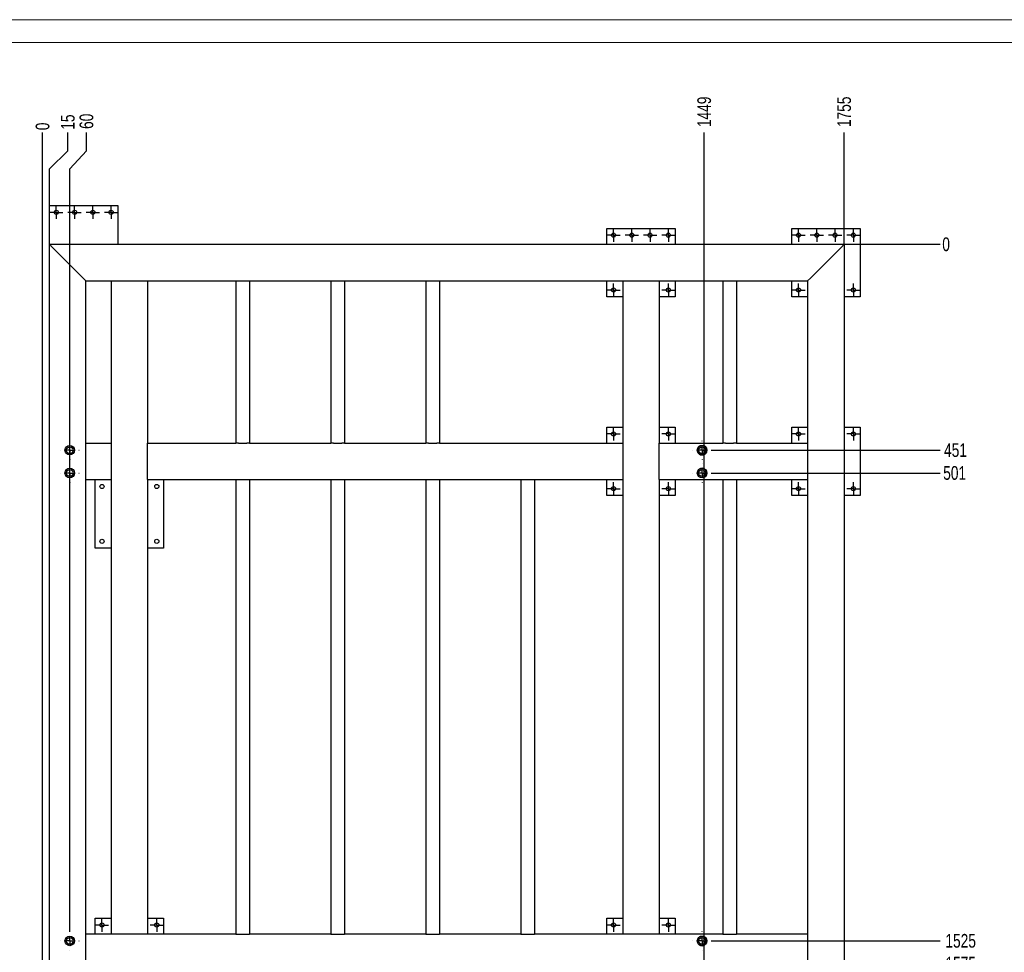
# Model space of a CAD drawing. Header units: millimetres. Extents: x 0 to 841, y 0 to 594.
# Tile 16 of 17: x 455 to 670, y 390 to 594. Entities that reach past the tile are written whole.
import ezdxf

# ---------------------------------------------------------------- set-up
doc = ezdxf.new("R2010")
doc.units = ezdxf.units.MM
doc.header["$PDSIZE"] = -1
doc.linetypes.add('CENTERX2', pattern=[20.32, 12.7, -2.54, 2.54, -2.54])
doc.layers.add('COTES', color=1, linetype='Continuous')
doc.layers.add('TRAIT-MIXTES', color=3, linetype='CENTERX2')
doc.layers.add('TRAIT-FORT', color=4, linetype='Continuous', lineweight=25)
doc.styles.add('SLDTEXTSTYLE0', font='TXT', dxfattribs={"width": 0.75})
doc.dimstyles.new('SLDDIMSTYLE6', dxfattribs={"dimtxt": 3, "dimasz": 0.333333, "dimexe": 0, "dimexo": 0.0625, "dimgap": 0.75, "dimtad": 0, "dimtih": 1, "dimtoh": 1, "dimdec": 0, "dimlfac": 10, "dimrnd": 1e-09, "dimdsep": 46, "dimtxsty": 'SLDTEXTSTYLE0', "dimblk1": 'ORIGIN', "dimblk2": 'ORIGIN', "dimsah": 1, "dimcen": 0.09, "dimadec": 0, "dimazin": 2, "dimtfac": 1, "dimtdec": 0, "dimtofl": 0, "dimtmove": 0, "dimatfit": 3, "dimldrblk": 'ORIGIN', "dimfxl": 1, "dimfrac": 2, "dimtolj": 1, "dimtzin": 12, "dimarcsym": 0})
doc.dimstyles.new('SLDDIMSTYLE7', dxfattribs={"dimtxt": 3, "dimasz": 2, "dimexe": 0, "dimexo": 0.0625, "dimgap": 0.75, "dimtad": 0, "dimtih": 1, "dimtoh": 1, "dimdec": 0, "dimlfac": 10, "dimrnd": 1e-09, "dimzin": 12, "dimdsep": 46, "dimtxsty": 'SLDTEXTSTYLE0', "dimsah": 1, "dimcen": 0.09, "dimadec": 0, "dimazin": 3, "dimtfac": 1, "dimtdec": 0, "dimtofl": 0, "dimtmove": 0, "dimatfit": 3, "dimfxl": 1, "dimfrac": 2, "dimtolj": 1, "dimtzin": 12, "dimarcsym": 0})

# ---------------------------------------------------------------- blocks, each defined once
blk = doc.blocks.new('_D_47')
at = {"layer": 'COTES', "color": 0, "lineweight": -2, "transparency": 16777216}
blk.add_line((635.09, 544.83), (656.03, 544.83), dxfattribs=at)
at = {"layer": 'Defpoints', "color": 0, "transparency": 16777216}
for p in [(635.03, 544.83), (635.03, 544.83), (656.03, 544.83)]:
    blk.add_point(p, dxfattribs=at)
at = {"layer": 'COTES', "color": 0, "transparency": 16777216, "insert": (657.34, 544.83), "char_height": 3, "attachment_point": 5, "style": 'SLDTEXTSTYLE0'}
blk.add_mtext('\\A1;0', dxfattribs=at)
blk = doc.blocks.new('_Origin')
at = {"color": 0, "linetype": 'ByBlock', "lineweight": -2}
blk.add_line((0, 0), (-1, 0), dxfattribs=at)
blk.add_circle((0, 0), 0.5, dxfattribs=at)
blk = doc.blocks.new('_D_48')
at = {"layer": 'COTES', "color": 0, "lineweight": -2, "transparency": 16777216}
blk.add_line((606.03, 499.77), (656.03, 499.77), dxfattribs=at)
at = {"layer": 'Defpoints', "color": 0, "transparency": 16777216}
for p in [(635.03, 544.83), (605.97, 499.77), (656.03, 499.77)]:
    blk.add_point(p, dxfattribs=at)
at = {"layer": 'COTES', "color": 0, "transparency": 16777216, "insert": (659.4, 499.77), "char_height": 3, "attachment_point": 5, "style": 'SLDTEXTSTYLE0'}
blk.add_mtext('\\A1;451', dxfattribs=at)
blk = doc.blocks.new('_D_49')
at = {"layer": 'COTES', "color": 0, "lineweight": -2, "transparency": 16777216}
blk.add_line((606.03, 494.77), (656.03, 494.77), dxfattribs=at)
at = {"layer": 'Defpoints', "color": 0, "transparency": 16777216}
for p in [(635.03, 544.83), (605.97, 494.77), (656.03, 494.77)]:
    blk.add_point(p, dxfattribs=at)
at = {"layer": 'COTES', "color": 0, "transparency": 16777216, "insert": (659.21, 494.77), "char_height": 3, "attachment_point": 5, "style": 'SLDTEXTSTYLE0'}
blk.add_mtext('\\A1;501', dxfattribs=at)
blk = doc.blocks.new('_D_50')
at = {"layer": 'COTES', "color": 0, "lineweight": -2, "transparency": 16777216}
blk.add_line((606.03, 392.36), (656.03, 392.36), dxfattribs=at)
at = {"layer": 'Defpoints', "color": 0, "transparency": 16777216}
for p in [(635.03, 544.83), (605.97, 392.36), (656.03, 392.36)]:
    blk.add_point(p, dxfattribs=at)
at = {"layer": 'COTES', "color": 0, "transparency": 16777216, "insert": (660.53, 392.36), "char_height": 3, "attachment_point": 5, "style": 'SLDTEXTSTYLE0'}
blk.add_mtext('\\A1;1525', dxfattribs=at)
blk = doc.blocks.new('_D_51')
at = {"layer": 'COTES', "color": 0, "lineweight": -2, "transparency": 16777216}
blk.add_line((606.03, 387.36), (656.03, 387.36), dxfattribs=at)
at = {"layer": 'Defpoints', "color": 0, "transparency": 16777216}
for p in [(635.03, 544.83), (605.97, 387.36), (656.03, 387.36)]:
    blk.add_point(p, dxfattribs=at)
at = {"layer": 'COTES', "color": 0, "transparency": 16777216, "insert": (660.53, 387.36), "char_height": 3, "attachment_point": 5, "style": 'SLDTEXTSTYLE0'}
blk.add_mtext('\\A1;1575', dxfattribs=at)
blk = doc.blocks.new('_D_52')
at = {"layer": 'COTES', "color": 0, "lineweight": -2, "transparency": 16777216}
blk.add_line((607.59, 364.66), (656.03, 364.66), dxfattribs=at)
at = {"layer": 'Defpoints', "color": 0, "transparency": 16777216}
for p in [(635.03, 544.83), (607.52, 364.66), (656.03, 364.66)]:
    blk.add_point(p, dxfattribs=at)
at = {"layer": 'COTES', "color": 0, "transparency": 16777216, "insert": (660.34, 364.66), "char_height": 3, "attachment_point": 5, "style": 'SLDTEXTSTYLE0'}
blk.add_mtext('\\A1;1802', dxfattribs=at)
blk = doc.blocks.new('_D_53')
at = {"layer": 'COTES', "color": 0, "lineweight": -2, "transparency": 16777216}
blk.add_line((467.69, 352.6), (656.03, 352.6), dxfattribs=at)
at = {"layer": 'Defpoints', "color": 0, "transparency": 16777216}
for p in [(635.03, 544.83), (467.63, 352.6), (656.03, 352.6)]:
    blk.add_point(p, dxfattribs=at)
at = {"layer": 'COTES', "color": 0, "transparency": 16777216, "insert": (660.53, 352.6), "char_height": 3, "attachment_point": 5, "style": 'SLDTEXTSTYLE0'}
blk.add_mtext('\\A1;1922', dxfattribs=at)
blk = doc.blocks.new('_D_54')
at = {"layer": 'COTES', "color": 0, "lineweight": -2, "transparency": 16777216}
for p, q in [((648.03, 318.26), (652.03, 319.89)), ((652.03, 319.89), (656.03, 319.89)), ((606.54, 318.26), (648.03, 318.26))]:
    blk.add_line(p, q, dxfattribs=at)
at = {"layer": 'Defpoints', "color": 0, "transparency": 16777216}
for p in [(635.03, 544.83), (656.03, 319.89), (606.48, 318.26)]:
    blk.add_point(p, dxfattribs=at)
at = {"layer": 'COTES', "color": 0, "transparency": 16777216, "insert": (660.9, 319.89), "char_height": 3, "attachment_point": 5, "style": 'SLDTEXTSTYLE0'}
blk.add_mtext('\\A1;2266', dxfattribs=at)
blk = doc.blocks.new('_D_55')
at = {"layer": 'COTES', "color": 0, "lineweight": -2, "transparency": 16777216}
for p, q in [((467.69, 316.71), (648.03, 316.71)), ((648.03, 316.71), (652.03, 315.08)), ((652.03, 315.08), (656.03, 315.08))]:
    blk.add_line(p, q, dxfattribs=at)
at = {"layer": 'Defpoints', "color": 0, "transparency": 16777216}
for p in [(635.03, 544.83), (467.63, 316.71), (656.03, 315.08)]:
    blk.add_point(p, dxfattribs=at)
at = {"layer": 'COTES', "color": 0, "transparency": 16777216, "insert": (660.53, 315.08), "char_height": 3, "attachment_point": 5, "style": 'SLDTEXTSTYLE0'}
blk.add_mtext('\\A1;2281', dxfattribs=at)
blk = doc.blocks.new('_D_56')
at = {"layer": 'COTES', "color": 0, "lineweight": -2, "transparency": 16777216}
blk.add_line((636.59, 281.83), (656.03, 281.83), dxfattribs=at)
at = {"layer": 'Defpoints', "color": 0, "transparency": 16777216}
for p in [(635.03, 544.83), (636.53, 281.83), (656.03, 281.83)]:
    blk.add_point(p, dxfattribs=at)
at = {"layer": 'COTES', "color": 0, "transparency": 16777216, "insert": (660.71, 281.83), "char_height": 3, "attachment_point": 5, "style": 'SLDTEXTSTYLE0'}
blk.add_mtext('\\A1;2630', dxfattribs=at)
blk = doc.blocks.new('_D_62')
at = {"layer": 'COTES', "color": 0, "lineweight": -2, "transparency": 16777216}
blk.add_line((459.53, 374.89), (459.53, 569.33), dxfattribs=at)
at = {"layer": 'Defpoints', "color": 0, "transparency": 16777216}
for p in [(459.53, 569.33), (459.53, 374.83), (459.53, 374.83)]:
    blk.add_point(p, dxfattribs=at)
at = {"layer": 'COTES', "color": 0, "transparency": 16777216, "insert": (459.53, 570.64), "char_height": 3, "attachment_point": 5, "rotation": 90, "style": 'SLDTEXTSTYLE0'}
blk.add_mtext('\\A1;0', dxfattribs=at)
blk = doc.blocks.new('_D_63')
at = {"layer": 'COTES', "color": 0, "lineweight": -2, "transparency": 16777216}
for p, q in [((465.06, 565.33), (465.06, 569.33)), ((461.03, 561.33), (465.06, 565.33)), ((461.03, 544.89), (461.03, 561.33))]:
    blk.add_line(p, q, dxfattribs=at)
at = {"layer": 'Defpoints', "color": 0, "transparency": 16777216}
for p in [(465.06, 569.33), (461.03, 544.83), (459.53, 374.83)]:
    blk.add_point(p, dxfattribs=at)
at = {"layer": 'COTES', "color": 0, "transparency": 16777216, "insert": (465.06, 571.58), "char_height": 3, "attachment_point": 5, "rotation": 90, "style": 'SLDTEXTSTYLE0'}
blk.add_mtext('\\A1;15', dxfattribs=at)
blk = doc.blocks.new('_D_64')
at = {"layer": 'COTES', "color": 0, "lineweight": -2, "transparency": 16777216}
for p, q in [((469.15, 565.33), (469.15, 569.33)), ((465.48, 561.33), (469.15, 565.33)), ((465.48, 394.48), (465.48, 561.33))]:
    blk.add_line(p, q, dxfattribs=at)
at = {"layer": 'Defpoints', "color": 0, "transparency": 16777216}
for p in [(469.15, 569.33), (465.48, 394.41), (459.53, 374.83)]:
    blk.add_point(p, dxfattribs=at)
at = {"layer": 'COTES', "color": 0, "transparency": 16777216, "insert": (469.15, 571.76), "char_height": 3, "attachment_point": 5, "rotation": 90, "style": 'SLDTEXTSTYLE0'}
blk.add_mtext('\\A1;60', dxfattribs=at)
blk = doc.blocks.new('_D_65')
at = {"layer": 'COTES', "color": 0, "lineweight": -2, "transparency": 16777216}
blk.add_line((604.39, 386.49), (604.39, 569.33), dxfattribs=at)
at = {"layer": 'Defpoints', "color": 0, "transparency": 16777216}
for p in [(604.39, 569.33), (604.39, 386.43), (459.53, 374.83)]:
    blk.add_point(p, dxfattribs=at)
at = {"layer": 'COTES', "color": 0, "transparency": 16777216, "insert": (604.39, 573.83), "char_height": 3, "attachment_point": 5, "rotation": 90, "style": 'SLDTEXTSTYLE0'}
blk.add_mtext('\\A1;1449', dxfattribs=at)
blk = doc.blocks.new('_D_66')
at = {"layer": 'COTES', "color": 0, "lineweight": -2, "transparency": 16777216}
blk.add_line((635.03, 544.89), (635.03, 569.33), dxfattribs=at)
at = {"layer": 'Defpoints', "color": 0, "transparency": 16777216}
for p in [(635.03, 569.33), (635.03, 544.83), (459.53, 374.83)]:
    blk.add_point(p, dxfattribs=at)
at = {"layer": 'COTES', "color": 0, "transparency": 16777216, "insert": (635.03, 573.83), "char_height": 3, "attachment_point": 5, "rotation": 90, "style": 'SLDTEXTSTYLE0'}
blk.add_mtext('\\A1;1755', dxfattribs=at)
blk = doc.blocks.new('SW_CENTERMARKSYMBOL_14')
at = {"layer": 'TRAIT-MIXTES', "color": 0}
for p, q in [((-1, 0), (-1.45, 0)), ((0, 0), (-1, 0)), ((0, 1), (0, 1.45)), ((0, 0), (0, 1)), ((0, 0), (0, -1)), ((0, 0), (1, 0)), ((1, 0), (1.45, 0)), ((0, -1), (0, -1.45))]:
    blk.add_line(p, q, dxfattribs=at)
blk = doc.blocks.new('SW_CENTERMARKSYMBOL_15')
at = {"layer": 'TRAIT-MIXTES', "color": 0}
for p, q in [((-1, 0), (-1.45, 0)), ((0, 0), (-1, 0)), ((0, 1), (0, 1.45)), ((0, 0), (0, 1)), ((0, 0), (0, -1)), ((0, 0), (1, 0)), ((1, 0), (1.45, 0)), ((0, -1), (0, -1.45))]:
    blk.add_line(p, q, dxfattribs=at)
blk = doc.blocks.new('SW_CENTERMARKSYMBOL_16')
at = {"layer": 'TRAIT-MIXTES', "color": 0}
for p, q in [((-1, 0), (-1.45, 0)), ((0, 0), (-1, 0)), ((0, 1), (0, 1.45)), ((0, 0), (0, 1)), ((0, 0), (0, -1)), ((0, 0), (1, 0)), ((1, 0), (1.45, 0)), ((0, -1), (0, -1.45))]:
    blk.add_line(p, q, dxfattribs=at)
blk = doc.blocks.new('SW_CENTERMARKSYMBOL_17')
at = {"layer": 'TRAIT-MIXTES', "color": 0}
for p, q in [((-1, 0), (-1.45, 0)), ((0, 0), (-1, 0)), ((0, 1), (0, 1.45)), ((0, 0), (0, 1)), ((0, 0), (0, -1)), ((0, 0), (1, 0)), ((1, 0), (1.45, 0)), ((0, -1), (0, -1.45))]:
    blk.add_line(p, q, dxfattribs=at)
blk = doc.blocks.new('SW_CENTERMARKSYMBOL_18')
at = {"layer": 'TRAIT-MIXTES', "color": 0}
for p, q in [((-1, 0), (-1.45, 0)), ((0, 0), (-1, 0)), ((0, 1), (0, 1.45)), ((0, 0), (0, 1)), ((0, 0), (0, -1)), ((0, 0), (1, 0)), ((1, 0), (1.45, 0)), ((0, -1), (0, -1.45))]:
    blk.add_line(p, q, dxfattribs=at)
blk = doc.blocks.new('SW_CENTERMARKSYMBOL_19')
at = {"layer": 'TRAIT-MIXTES', "color": 0}
for p, q in [((-1, 0), (-1.45, 0)), ((0, 0), (-1, 0)), ((0, 1), (0, 1.45)), ((0, 0), (0, 1)), ((0, 0), (0, -1)), ((0, 0), (1, 0)), ((1, 0), (1.45, 0)), ((0, -1), (0, -1.45))]:
    blk.add_line(p, q, dxfattribs=at)
blk = doc.blocks.new('SW_CENTERMARKSYMBOL_21')
at = {"layer": 'TRAIT-MIXTES', "color": 0}
for p, q in [((-2, 0), (-2.05, 0)), ((0, 0), (-1, 0)), ((0, 2), (0, 2.05)), ((0, 0), (0, 1)), ((0, 0), (0, -1)), ((0, 0), (1, 0)), ((2, 0), (2.05, 0)), ((0, -2), (0, -2.05))]:
    blk.add_line(p, q, dxfattribs=at)
blk = doc.blocks.new('SW_CENTERMARKSYMBOL_22')
at = {"layer": 'TRAIT-MIXTES', "color": 0}
for p, q in [((-2, 0), (-2.05, 0)), ((0, 0), (-1, 0)), ((0, 2), (0, 2.05)), ((0, 0), (0, 1)), ((0, 0), (0, -1)), ((0, 0), (1, 0)), ((2, 0), (2.05, 0)), ((0, -2), (0, -2.05))]:
    blk.add_line(p, q, dxfattribs=at)
blk = doc.blocks.new('SW_CENTERMARKSYMBOL_24')
at = {"layer": 'TRAIT-MIXTES', "color": 0}
for p, q in [((-2, 0), (-2.05, 0)), ((0, 0), (-1, 0)), ((0, 2), (0, 2.05)), ((0, 0), (0, 1)), ((0, 0), (0, -1)), ((0, 0), (1, 0)), ((2, 0), (2.05, 0)), ((0, -2), (0, -2.05))]:
    blk.add_line(p, q, dxfattribs=at)
blk = doc.blocks.new('SW_CENTERMARKSYMBOL_25')
at = {"layer": 'TRAIT-MIXTES', "color": 0}
for p, q in [((-2, 0), (-2.05, 0)), ((0, 0), (-1, 0)), ((0, 2), (0, 2.05)), ((0, 0), (0, 1)), ((0, 0), (0, -1)), ((0, 0), (1, 0)), ((2, 0), (2.05, 0)), ((0, -2), (0, -2.05))]:
    blk.add_line(p, q, dxfattribs=at)
blk = doc.blocks.new('SW_CENTERMARKSYMBOL_32')
at = {"layer": 'TRAIT-MIXTES', "color": 0}
for p, q in [((-1, 0), (-1.45, 0)), ((0, 0), (-1, 0)), ((0, 1), (0, 1.45)), ((0, 0), (0, 1)), ((0, 0), (0, -1)), ((0, 0), (1, 0)), ((1, 0), (1.45, 0)), ((0, -1), (0, -1.45))]:
    blk.add_line(p, q, dxfattribs=at)
blk = doc.blocks.new('SW_CENTERMARKSYMBOL_33')
at = {"layer": 'TRAIT-MIXTES', "color": 0}
for p, q in [((-1, 0), (-1.45, 0)), ((0, 0), (-1, 0)), ((0, 1), (0, 1.45)), ((0, 0), (0, 1)), ((0, 0), (0, -1)), ((0, 0), (1, 0)), ((1, 0), (1.45, 0)), ((0, -1), (0, -1.45))]:
    blk.add_line(p, q, dxfattribs=at)
blk = doc.blocks.new('SW_CENTERMARKSYMBOL_34')
at = {"layer": 'TRAIT-MIXTES', "color": 0}
for p, q in [((-1, 0), (-1.45, 0)), ((0, 0), (-1, 0)), ((0, 1), (0, 1.45)), ((0, 0), (0, 1)), ((0, 0), (0, -1)), ((0, 0), (1, 0)), ((1, 0), (1.45, 0)), ((0, -1), (0, -1.45))]:
    blk.add_line(p, q, dxfattribs=at)
blk = doc.blocks.new('SW_CENTERMARKSYMBOL_35')
at = {"layer": 'TRAIT-MIXTES', "color": 0}
for p, q in [((-1, 0), (-1.45, 0)), ((0, 0), (-1, 0)), ((0, 1), (0, 1.45)), ((0, 0), (0, 1)), ((0, 0), (0, -1)), ((0, 0), (1, 0)), ((1, 0), (1.45, 0)), ((0, -1), (0, -1.45))]:
    blk.add_line(p, q, dxfattribs=at)
blk = doc.blocks.new('SW_CENTERMARKSYMBOL_36')
at = {"layer": 'TRAIT-MIXTES', "color": 0}
for p, q in [((-1, 0), (-1.45, 0)), ((0, 0), (-1, 0)), ((0, 1), (0, 1.45)), ((0, 0), (0, 1)), ((0, 0), (0, -1)), ((0, 0), (1, 0)), ((1, 0), (1.45, 0)), ((0, -1), (0, -1.45))]:
    blk.add_line(p, q, dxfattribs=at)
blk = doc.blocks.new('SW_CENTERMARKSYMBOL_37')
at = {"layer": 'TRAIT-MIXTES', "color": 0}
for p, q in [((-1, 0), (-1.45, 0)), ((0, 0), (-1, 0)), ((0, 1), (0, 1.45)), ((0, 0), (0, 1)), ((0, 0), (0, -1)), ((0, 0), (1, 0)), ((1, 0), (1.45, 0)), ((0, -1), (0, -1.45))]:
    blk.add_line(p, q, dxfattribs=at)
blk = doc.blocks.new('SW_CENTERMARKSYMBOL_38')
at = {"layer": 'TRAIT-MIXTES', "color": 0}
for p, q in [((-2, 0), (-2.05, 0)), ((0, 0), (-1, 0)), ((0, 2), (0, 2.05)), ((0, 0), (0, 1)), ((0, 0), (0, -1)), ((0, 0), (1, 0)), ((2, 0), (2.05, 0)), ((0, -2), (0, -2.05))]:
    blk.add_line(p, q, dxfattribs=at)
blk = doc.blocks.new('SW_CENTERMARKSYMBOL_45')
at = {"layer": 'TRAIT-MIXTES', "color": 0}
for p, q in [((-1, 0), (-1.45, 0)), ((0, 0), (-1, 0)), ((0, 1), (0, 1.45)), ((0, 0), (0, 1)), ((0, 0), (0, -1)), ((0, 0), (1, 0)), ((1, 0), (1.45, 0)), ((0, -1), (0, -1.45))]:
    blk.add_line(p, q, dxfattribs=at)
blk = doc.blocks.new('SW_CENTERMARKSYMBOL_46')
at = {"layer": 'TRAIT-MIXTES', "color": 0}
for p, q in [((-1, 0), (-1.45, 0)), ((0, 0), (-1, 0)), ((0, 1), (0, 1.45)), ((0, 0), (0, 1)), ((0, 0), (0, -1)), ((0, 0), (1, 0)), ((1, 0), (1.45, 0)), ((0, -1), (0, -1.45))]:
    blk.add_line(p, q, dxfattribs=at)
blk = doc.blocks.new('SW_CENTERMARKSYMBOL_47')
at = {"layer": 'TRAIT-MIXTES', "color": 0}
for p, q in [((-1, 0), (-1.45, 0)), ((0, 0), (-1, 0)), ((0, 1), (0, 1.45)), ((0, 0), (0, 1)), ((0, 0), (0, -1)), ((0, 0), (1, 0)), ((1, 0), (1.45, 0)), ((0, -1), (0, -1.45))]:
    blk.add_line(p, q, dxfattribs=at)
blk = doc.blocks.new('SW_CENTERMARKSYMBOL_48')
at = {"layer": 'TRAIT-MIXTES', "color": 0}
for p, q in [((-1, 0), (-1.45, 0)), ((0, 0), (-1, 0)), ((0, 1), (0, 1.45)), ((0, 0), (0, 1)), ((0, 0), (0, -1)), ((0, 0), (1, 0)), ((1, 0), (1.45, 0)), ((0, -1), (0, -1.45))]:
    blk.add_line(p, q, dxfattribs=at)
blk = doc.blocks.new('SW_CENTERMARKSYMBOL_49')
at = {"layer": 'TRAIT-MIXTES', "color": 0}
for p, q in [((-2, 0), (-2.05, 0)), ((0, 0), (-1, 0)), ((0, 2), (0, 2.05)), ((0, 0), (0, 1)), ((0, 0), (0, -1)), ((0, 0), (1, 0)), ((2, 0), (2.05, 0)), ((0, -2), (0, -2.05))]:
    blk.add_line(p, q, dxfattribs=at)
blk = doc.blocks.new('SW_CENTERMARKSYMBOL_50')
at = {"layer": 'TRAIT-MIXTES', "color": 0}
for p, q in [((-1, 0), (-1.45, 0)), ((0, 0), (-1, 0)), ((0, 1), (0, 1.45)), ((0, 0), (0, 1)), ((0, 0), (0, -1)), ((0, 0), (1, 0)), ((1, 0), (1.45, 0)), ((0, -1), (0, -1.45))]:
    blk.add_line(p, q, dxfattribs=at)
blk = doc.blocks.new('SW_CENTERMARKSYMBOL_51')
at = {"layer": 'TRAIT-MIXTES', "color": 0}
for p, q in [((-1, 0), (-1.45, 0)), ((0, 0), (-1, 0)), ((0, 1), (0, 1.45)), ((0, 0), (0, 1)), ((0, 0), (0, -1)), ((0, 0), (1, 0)), ((1, 0), (1.45, 0)), ((0, -1), (0, -1.45))]:
    blk.add_line(p, q, dxfattribs=at)
blk = doc.blocks.new('SW_CENTERMARKSYMBOL_52')
at = {"layer": 'TRAIT-MIXTES', "color": 0}
for p, q in [((-1, 0), (-1.45, 0)), ((0, 0), (-1, 0)), ((0, 1), (0, 1.45)), ((0, 0), (0, 1)), ((0, 0), (0, -1)), ((0, 0), (1, 0)), ((1, 0), (1.45, 0)), ((0, -1), (0, -1.45))]:
    blk.add_line(p, q, dxfattribs=at)
blk = doc.blocks.new('SW_CENTERMARKSYMBOL_53')
at = {"layer": 'TRAIT-MIXTES', "color": 0}
for p, q in [((-1, 0), (-1.45, 0)), ((0, 0), (-1, 0)), ((0, 1), (0, 1.45)), ((0, 0), (0, 1)), ((0, 0), (0, -1)), ((0, 0), (1, 0)), ((1, 0), (1.45, 0)), ((0, -1), (0, -1.45))]:
    blk.add_line(p, q, dxfattribs=at)
blk = doc.blocks.new('SW_CENTERMARKSYMBOL_55')
at = {"layer": 'TRAIT-MIXTES', "color": 0}
for p, q in [((-1, 0), (-1.45, 0)), ((0, 0), (-1, 0)), ((0, 1), (0, 1.45)), ((0, 0), (0, 1)), ((0, 0), (0, -1)), ((0, 0), (1, 0)), ((1, 0), (1.45, 0)), ((0, -1), (0, -1.45))]:
    blk.add_line(p, q, dxfattribs=at)
blk = doc.blocks.new('SW_CENTERMARKSYMBOL_58')
at = {"layer": 'TRAIT-MIXTES', "color": 0}
for p, q in [((-1, 0), (-1.45, 0)), ((0, 0), (-1, 0)), ((0, 1), (0, 1.45)), ((0, 0), (0, 1)), ((0, 0), (0, -1)), ((0, 0), (1, 0)), ((1, 0), (1.45, 0)), ((0, -1), (0, -1.45))]:
    blk.add_line(p, q, dxfattribs=at)
blk = doc.blocks.new('SW_CENTERMARKSYMBOL_71')
at = {"layer": 'TRAIT-MIXTES', "color": 0}
for p, q in [((-1, 0), (-1.45, 0)), ((0, 0), (-1, 0)), ((0, 1), (0, 1.45)), ((0, 0), (0, 1)), ((0, 0), (0, -1)), ((0, 0), (1, 0)), ((1, 0), (1.45, 0)), ((0, -1), (0, -1.45))]:
    blk.add_line(p, q, dxfattribs=at)
blk = doc.blocks.new('SW_CENTERMARKSYMBOL_72')
at = {"layer": 'TRAIT-MIXTES', "color": 0}
for p, q in [((-1, 0), (-1.45, 0)), ((0, 0), (-1, 0)), ((0, 1), (0, 1.45)), ((0, 0), (0, 1)), ((0, 0), (0, -1)), ((0, 0), (1, 0)), ((1, 0), (1.45, 0)), ((0, -1), (0, -1.45))]:
    blk.add_line(p, q, dxfattribs=at)
blk = doc.blocks.new('SW_CENTERMARKSYMBOL_73')
at = {"layer": 'TRAIT-MIXTES', "color": 0}
for p, q in [((-1, 0), (-1.45, 0)), ((0, 0), (-1, 0)), ((0, 1), (0, 1.45)), ((0, 0), (0, 1)), ((0, 0), (0, -1)), ((0, 0), (1, 0)), ((1, 0), (1.45, 0)), ((0, -1), (0, -1.45))]:
    blk.add_line(p, q, dxfattribs=at)
blk = doc.blocks.new('SW_CENTERMARKSYMBOL_74')
at = {"layer": 'TRAIT-MIXTES', "color": 0}
for p, q in [((-1, 0), (-1.45, 0)), ((0, 0), (-1, 0)), ((0, 1), (0, 1.45)), ((0, 0), (0, 1)), ((0, 0), (0, -1)), ((0, 0), (1, 0)), ((1, 0), (1.45, 0)), ((0, -1), (0, -1.45))]:
    blk.add_line(p, q, dxfattribs=at)
blk = doc.blocks.new('SW_CENTERMARKSYMBOL_75')
at = {"layer": 'TRAIT-MIXTES', "color": 0}
for p, q in [((-1, 0), (-1.45, 0)), ((0, 0), (-1, 0)), ((0, 1), (0, 1.45)), ((0, 0), (0, 1)), ((0, 0), (0, -1)), ((0, 0), (1, 0)), ((1, 0), (1.45, 0)), ((0, -1), (0, -1.45))]:
    blk.add_line(p, q, dxfattribs=at)
blk = doc.blocks.new('SW_CENTERMARKSYMBOL_77')
at = {"layer": 'TRAIT-MIXTES', "color": 0}
for p, q in [((-1, 0), (-1.45, 0)), ((0, 0), (-1, 0)), ((0, 1), (0, 1.45)), ((0, 0), (0, 1)), ((0, 0), (0, -1)), ((0, 0), (1, 0)), ((1, 0), (1.45, 0)), ((0, -1), (0, -1.45))]:
    blk.add_line(p, q, dxfattribs=at)

msp = doc.modelspace()

# ---------------------------------------------------------------- linework, layer by layer
at = {"lineweight": 18}
for p, q in [((841, 594), (0, 594)), ((836, 589), (5, 589))]:
    msp.add_line(p, q, dxfattribs=at)
at = {"layer": 'TRAIT-FORT', "lineweight": 25}
for p, q in [((461.03, 544.83), (461.03, 553.33)), ((461.03, 553.33), (476.03, 553.33)), ((476.03, 553.33), (476.03, 544.83)), ((583.03, 548.33), (598.03, 548.33)), ((583.03, 544.83), (583.03, 548.33)), ((598.03, 548.33), (598.03, 544.83)), ((623.53, 548.33), (638.53, 548.33)), ((623.53, 544.83), (623.53, 548.33)), ((638.53, 548.33), (638.53, 533.33)), ((461.63, 544.23), (461.03, 544.83)), ((461.03, 544.83), (635.03, 544.83)), ((461.03, 375.83), (461.03, 544.83)), ((461.03, 544.83), (461.63, 544.23)), ((468.43, 537.43), (461.63, 544.23)), ((634.43, 544.23), (627.63, 537.43)), ((635.03, 544.83), (634.43, 544.23)), ((634.43, 544.23), (635.03, 544.83)), ((635.03, 544.83), (635.03, 375.83)), ((469.03, 536.83), (468.43, 537.43)), ((468.43, 537.43), (469.03, 536.83)), ((469.03, 536.83), (474.53, 536.83)), ((469.03, 501.33), (469.03, 536.83)), ((474.53, 536.83), (474.53, 501.33)), ((474.53, 536.83), (475.13, 536.83)), ((475.13, 536.83), (481.93, 536.83)), ((481.93, 536.83), (482.53, 536.83)), ((482.53, 536.83), (482.53, 501.33)), ((482.53, 536.83), (501.83, 536.83)), ((501.83, 536.83), (501.83, 501.33)), ((501.83, 536.83), (502.43, 536.83)), ((502.43, 536.83), (504.23, 536.83)), ((504.23, 536.83), (504.83, 536.83)), ((504.83, 536.83), (522.63, 536.83)), ((504.83, 536.83), (504.83, 501.33)), ((522.63, 536.83), (522.63, 501.33)), ((522.63, 536.83), (523.23, 536.83)), ((523.23, 536.83), (525.03, 536.83)), ((525.03, 536.83), (525.63, 536.83)), ((525.63, 536.83), (543.43, 536.83)), ((525.63, 536.83), (525.63, 501.33)), ((543.43, 536.83), (543.43, 501.33)), ((543.43, 536.83), (544.03, 536.83)), ((544.03, 536.83), (545.83, 536.83)), ((545.83, 536.83), (546.43, 536.83)), ((546.43, 536.83), (586.53, 536.83)), ((546.43, 536.83), (546.43, 501.33)), ((583.03, 533.33), (583.03, 536.83)), ((586.53, 536.83), (586.53, 501.33)), ((586.53, 536.83), (587.13, 536.83)), ((587.13, 536.83), (593.93, 536.83)), ((593.93, 536.83), (594.53, 536.83)), ((594.53, 536.83), (608.43, 536.83)), ((594.53, 536.83), (594.53, 501.33)), ((598.03, 536.83), (598.03, 533.33)), ((608.43, 536.83), (608.43, 501.33)), ((608.43, 536.83), (609.03, 536.83)), ((609.03, 536.83), (610.83, 536.83)), ((610.83, 536.83), (611.43, 536.83)), ((611.43, 536.83), (611.43, 501.33)), ((611.43, 536.83), (627.03, 536.83)), ((623.53, 533.33), (623.53, 536.83)), ((627.63, 537.43), (627.03, 536.83)), ((627.03, 536.83), (627.63, 537.43)), ((627.03, 536.83), (627.03, 501.33)), ((586.53, 533.33), (583.03, 533.33)), ((598.03, 533.33), (594.53, 533.33)), ((627.03, 533.33), (623.53, 533.33)), ((638.53, 533.33), (635.03, 533.33)), ((583.03, 501.33), (583.03, 504.83)), ((583.03, 504.83), (586.53, 504.83)), ((594.53, 504.83), (598.03, 504.83)), ((598.03, 504.83), (598.03, 501.33)), ((623.53, 501.33), (623.53, 504.83)), ((623.53, 504.83), (627.03, 504.83)), ((635.03, 504.83), (638.53, 504.83)), ((638.53, 504.83), (638.53, 489.83)), ((469.03, 500.73), (469.03, 501.33)), ((469.03, 501.33), (474.53, 501.33)), ((469.03, 493.93), (469.03, 500.73)), ((474.53, 501.33), (474.53, 500.73)), ((474.53, 500.73), (474.53, 493.93)), ((482.53, 501.33), (501.83, 501.33)), ((482.53, 500.73), (482.53, 501.33)), ((482.53, 493.93), (482.53, 500.73)), ((502.43, 501.33), (501.83, 501.33)), ((502.43, 501.33), (504.23, 501.33)), ((504.83, 501.33), (504.23, 501.33)), ((504.83, 501.33), (522.63, 501.33)), ((523.23, 501.33), (522.63, 501.33)), ((523.23, 501.33), (525.03, 501.33)), ((525.63, 501.33), (525.03, 501.33)), ((525.63, 501.33), (543.43, 501.33)), ((544.03, 501.33), (543.43, 501.33)), ((544.03, 501.33), (545.83, 501.33)), ((546.43, 501.33), (545.83, 501.33)), ((546.43, 501.33), (586.53, 501.33)), ((586.53, 501.33), (586.53, 500.73)), ((586.53, 500.73), (586.53, 493.93)), ((594.53, 501.33), (608.43, 501.33)), ((594.53, 500.73), (594.53, 501.33)), ((594.53, 493.93), (594.53, 500.73)), ((609.03, 501.33), (608.43, 501.33)), ((609.03, 501.33), (610.83, 501.33)), ((611.43, 501.33), (610.83, 501.33)), ((611.43, 501.33), (627.03, 501.33)), ((627.03, 501.33), (627.03, 500.73)), ((627.03, 500.73), (627.03, 493.93)), ((469.03, 493.33), (469.03, 493.93)), ((474.53, 493.93), (474.53, 493.33)), ((482.53, 493.33), (482.53, 493.93)), ((586.53, 493.93), (586.53, 493.33)), ((594.53, 493.33), (594.53, 493.93)), ((603.52, 493.81), (603.3, 493.93)), ((604.54, 493.93), (604.39, 493.85)), ((627.03, 493.93), (627.03, 493.33)), ((469.03, 493.33), (474.53, 493.33)), ((469.03, 393.83), (469.03, 493.33)), ((471.03, 478.33), (471.03, 493.33)), ((474.53, 493.33), (474.53, 393.83)), ((482.53, 493.33), (501.83, 493.33)), ((482.53, 493.33), (482.53, 393.83)), ((486.03, 493.33), (486.03, 478.33)), ((501.83, 493.33), (502.43, 493.33)), ((501.83, 493.33), (501.83, 393.83)), ((502.43, 493.33), (504.23, 493.33)), ((504.23, 493.33), (504.83, 493.33)), ((504.83, 493.33), (522.63, 493.33)), ((504.83, 493.33), (504.83, 393.83)), ((522.63, 493.33), (523.23, 493.33)), ((522.63, 493.33), (522.63, 393.83)), ((523.23, 493.33), (525.03, 493.33)), ((525.03, 493.33), (525.63, 493.33)), ((525.63, 493.33), (543.43, 493.33)), ((525.63, 493.33), (525.63, 393.83)), ((543.43, 493.33), (543.43, 393.83)), ((543.43, 493.33), (544.03, 493.33)), ((544.03, 493.33), (545.83, 493.33)), ((545.83, 493.33), (546.43, 493.33)), ((546.43, 493.33), (564.23, 493.33)), ((546.43, 493.33), (546.43, 393.83)), ((564.23, 493.33), (564.83, 493.33)), ((564.23, 493.33), (564.23, 393.83)), ((564.83, 493.33), (566.63, 493.33)), ((566.63, 493.33), (567.23, 493.33)), ((567.23, 493.33), (586.53, 493.33)), ((567.23, 493.33), (567.23, 393.83)), ((583.03, 489.83), (583.03, 493.33)), ((586.53, 493.33), (586.53, 393.83)), ((594.53, 493.33), (608.43, 493.33)), ((594.53, 493.33), (594.53, 393.83)), ((598.03, 493.33), (598.03, 489.83)), ((608.43, 493.33), (608.43, 393.83)), ((608.43, 493.33), (609.03, 493.33)), ((609.03, 493.33), (610.83, 493.33)), ((610.83, 493.33), (611.43, 493.33)), ((611.43, 493.33), (611.43, 393.83)), ((611.43, 493.33), (627.03, 493.33)), ((623.53, 489.83), (623.53, 493.33)), ((627.03, 493.33), (627.03, 393.83)), ((586.53, 489.83), (583.03, 489.83)), ((598.03, 489.83), (594.53, 489.83)), ((627.03, 489.83), (623.53, 489.83)), ((638.53, 489.83), (635.03, 489.83)), ((474.53, 478.33), (471.03, 478.33)), ((486.03, 478.33), (482.53, 478.33)), ((471.03, 393.83), (471.03, 397.33)), ((471.03, 397.33), (474.53, 397.33)), ((482.53, 397.33), (486.03, 397.33)), ((486.03, 397.33), (486.03, 393.83)), ((583.03, 397.33), (586.53, 397.33)), ((583.03, 393.83), (583.03, 397.33)), ((594.53, 397.33), (598.03, 397.33)), ((598.03, 397.33), (598.03, 393.83)), ((474.53, 393.83), (469.03, 393.83)), ((469.03, 393.23), (469.03, 393.83)), ((469.03, 386.43), (469.03, 393.23)), ((475.13, 393.83), (474.53, 393.83)), ((481.93, 393.83), (475.13, 393.83)), ((482.53, 393.83), (481.93, 393.83)), ((501.83, 393.83), (482.53, 393.83)), ((501.83, 393.83), (502.43, 393.83)), ((502.43, 393.83), (504.23, 393.83)), ((504.23, 393.83), (504.83, 393.83)), ((522.63, 393.83), (504.83, 393.83)), ((522.63, 393.83), (523.23, 393.83)), ((523.23, 393.83), (525.03, 393.83)), ((525.03, 393.83), (525.63, 393.83)), ((543.43, 393.83), (525.63, 393.83)), ((543.43, 393.83), (544.03, 393.83)), ((544.03, 393.83), (545.83, 393.83)), ((545.83, 393.83), (546.43, 393.83)), ((564.23, 393.83), (546.43, 393.83)), ((564.23, 393.83), (564.83, 393.83)), ((564.83, 393.83), (566.63, 393.83)), ((566.63, 393.83), (567.23, 393.83)), ((586.53, 393.83), (567.23, 393.83)), ((587.13, 393.83), (586.53, 393.83)), ((593.93, 393.83), (587.13, 393.83)), ((594.53, 393.83), (593.93, 393.83)), ((608.43, 393.83), (594.53, 393.83)), ((608.43, 393.83), (609.03, 393.83)), ((609.03, 393.83), (610.83, 393.83)), ((610.83, 393.83), (611.43, 393.83)), ((627.03, 393.83), (611.43, 393.83)), ((627.03, 393.83), (627.03, 393.23)), ((627.03, 393.23), (627.03, 386.43))]:
    msp.add_line(p, q, dxfattribs=at)
for centre, radius in [((462.53, 551.83), 0.45), ((466.53, 551.83), 0.45), ((470.53, 551.83), 0.45), ((474.53, 551.83), 0.45), ((584.53, 546.83), 0.45), ((588.53, 546.83), 0.45), ((592.53, 546.83), 0.45), ((596.53, 546.83), 0.45), ((625.03, 546.83), 0.45), ((629.03, 546.83), 0.45), ((633.03, 546.83), 0.45), ((637.03, 546.83), 0.45), ((584.53, 534.83), 0.45), ((596.53, 534.83), 0.45), ((625.03, 534.83), 0.45), ((637.03, 534.83), 0.45), ((584.53, 503.33), 0.45), ((596.53, 503.33), 0.45), ((625.03, 503.33), 0.45), ((637.03, 503.33), 0.45), ((465.48, 499.77), 1.05), ((465.48, 499.77), 0.75), ((603.92, 499.77), 1.05), ((603.92, 499.77), 0.75), ((465.48, 494.77), 1.05), ((603.92, 494.77), 1.05), ((465.48, 494.77), 0.75), ((603.92, 494.77), 0.75), ((472.53, 491.83), 0.45), ((484.53, 491.83), 0.45), ((584.53, 491.33), 0.45), ((596.53, 491.33), 0.45), ((625.03, 491.33), 0.45), ((637.03, 491.33), 0.45), ((472.53, 479.83), 0.45), ((484.53, 479.83), 0.45), ((472.53, 395.83), 0.45), ((484.53, 395.83), 0.45), ((584.53, 395.83), 0.45), ((596.53, 395.83), 0.45), ((465.48, 392.36), 1.05), ((465.48, 392.36), 0.75), ((603.92, 392.36), 1.05), ((603.92, 392.36), 0.75)]:
    msp.add_circle(centre, radius, dxfattribs=at)
for centre, start, end in [((603.92, 499.77), 114.7151, 65.2849), ((603.92, 494.77), 306.304, 233.696), ((603.92, 392.36), 124.6456, 55.3544)]:
    msp.add_arc(centre, 1.05, start, end, dxfattribs=at)
for points, knots in [([(603.48, 500.73), (603.55, 500.76), (603.62, 500.78), (603.73, 500.81), (603.77, 500.81), (603.84, 500.82), (603.88, 500.82), (603.95, 500.82), (603.99, 500.82), (604.07, 500.81), (604.1, 500.81), (604.22, 500.78), (604.29, 500.76), (604.36, 500.73)], [0, 0, 0, 0, 0.25, 0.25, 0.375, 0.375, 0.5, 0.5, 0.625, 0.625, 0.75, 0.75, 1, 1, 1, 1]), ([(603.32, 393.23), (603.36, 393.26), (603.41, 393.28), (603.5, 393.33), (603.55, 393.35), (603.66, 393.38), (603.71, 393.39), (603.81, 393.41), (603.86, 393.41), (603.97, 393.41), (604.02, 393.41), (604.13, 393.39), (604.18, 393.38), (604.25, 393.36), (604.28, 393.35), (604.33, 393.33), (604.35, 393.32), (604.42, 393.28), (604.47, 393.26), (604.51, 393.23)], [0, 0, 0, 0, 0.125, 0.125, 0.25, 0.25, 0.375, 0.375, 0.5, 0.5, 0.625, 0.625, 0.75, 0.75, 0.8125, 0.8125, 0.875, 0.875, 1, 1, 1, 1])]:
    msp.add_open_spline(points, degree=3, knots=knots, dxfattribs=at)

# ---------------------------------------------------------------- block references
at = {"layer": 'TRAIT-MIXTES'}
for name, p in [('SW_CENTERMARKSYMBOL_74', (462.53, 551.83)), ('SW_CENTERMARKSYMBOL_73', (466.53, 551.83)), ('SW_CENTERMARKSYMBOL_72', (470.53, 551.83)), ('SW_CENTERMARKSYMBOL_71', (474.53, 551.83)), ('SW_CENTERMARKSYMBOL_18', (584.53, 546.83)), ('SW_CENTERMARKSYMBOL_17', (588.53, 546.83)), ('SW_CENTERMARKSYMBOL_15', (592.53, 546.83)), ('SW_CENTERMARKSYMBOL_14', (596.53, 546.83)), ('SW_CENTERMARKSYMBOL_36', (625.03, 546.83)), ('SW_CENTERMARKSYMBOL_35', (629.03, 546.83)), ('SW_CENTERMARKSYMBOL_33', (633.03, 546.83)), ('SW_CENTERMARKSYMBOL_32', (637.03, 546.83)), ('SW_CENTERMARKSYMBOL_16', (584.53, 534.83)), ('SW_CENTERMARKSYMBOL_19', (596.53, 534.83)), ('SW_CENTERMARKSYMBOL_34', (625.03, 534.83)), ('SW_CENTERMARKSYMBOL_37', (637.03, 534.83)), ('SW_CENTERMARKSYMBOL_52', (584.53, 503.33)), ('SW_CENTERMARKSYMBOL_50', (596.53, 503.33)), ('SW_CENTERMARKSYMBOL_47', (625.03, 503.33)), ('SW_CENTERMARKSYMBOL_45', (637.03, 503.33)), ('SW_CENTERMARKSYMBOL_22', (465.48, 499.77)), ('SW_CENTERMARKSYMBOL_25', (603.92, 499.77)), ('SW_CENTERMARKSYMBOL_21', (465.48, 494.77)), ('SW_CENTERMARKSYMBOL_49', (603.92, 494.77)), ('SW_CENTERMARKSYMBOL_51', (584.53, 491.33)), ('SW_CENTERMARKSYMBOL_53', (596.53, 491.33)), ('SW_CENTERMARKSYMBOL_46', (625.03, 491.33)), ('SW_CENTERMARKSYMBOL_48', (637.03, 491.33)), ('SW_CENTERMARKSYMBOL_58', (472.53, 395.83)), ('SW_CENTERMARKSYMBOL_55', (484.53, 395.83)), ('SW_CENTERMARKSYMBOL_77', (584.53, 395.83)), ('SW_CENTERMARKSYMBOL_75', (596.53, 395.83)), ('SW_CENTERMARKSYMBOL_24', (465.48, 392.36)), ('SW_CENTERMARKSYMBOL_38', (603.92, 392.36))]:
    msp.add_blockref(name, p, dxfattribs=at)

# ---------------------------------------------------------------- dimensions: what is measured, and where the dimension line sits
at = {"layer": 'COTES'}
for feature_location, offset, dtype, origin, dimstyle, picture, middle in [((604.39, 386.43), (0, 182.9), 1, (459.53, 374.83), 'SLDDIMSTYLE7', '_D_65', (604.39, 573.83)), ((635.03, 544.83), (0, 24.5), 1, (459.53, 374.83), 'SLDDIMSTYLE7', '_D_66', (635.03, 573.83)), ((465.4772, 394.4134), (3.6694, 174.9138), 1, (459.5263, 374.8273), 'SLDDIMSTYLE7', '_D_64', (469.1466, 571.7648)), ((461.03, 544.83), (4.03, 24.5), 1, (459.53, 374.83), 'SLDDIMSTYLE7', '_D_63', (465.06, 571.58)), ((459.52634019, 374.82725025), (0, 194.5), 1, (459.52634019, 374.82725025), 'SLDDIMSTYLE6', '_D_62', (459.52634019, 570.63975025)), ((635.02634019, 544.82725025), (21, 0), 0, (635.02634019, 544.82725025), 'SLDDIMSTYLE6', '_D_47', (657.33884019, 544.82725025)), ((467.63, 352.6), (188.39, 0), 0, (635.03, 544.83), 'SLDDIMSTYLE7', '_D_53', (660.53, 352.6)), ((467.63, 316.71), (188.39, -1.63), 0, (635.03, 544.83), 'SLDDIMSTYLE7', '_D_55', (660.53, 315.08)), ((605.97, 499.77), (50.06, 0), 0, (635.03, 544.83), 'SLDDIMSTYLE7', '_D_48', (659.4, 499.77)), ((605.97, 494.77), (50.06, 0), 0, (635.03, 544.83), 'SLDDIMSTYLE7', '_D_49', (659.21, 494.77)), ((605.97, 392.36), (50.06, 0), 0, (635.03, 544.83), 'SLDDIMSTYLE7', '_D_50', (660.53, 392.36)), ((605.97, 387.36), (50.06, 0), 0, (635.03, 544.83), 'SLDDIMSTYLE7', '_D_51', (660.53, 387.36)), ((606.48, 318.26), (49.55, 1.63), 0, (635.03, 544.83), 'SLDDIMSTYLE7', '_D_54', (660.9, 319.89)), ((607.52, 364.66), (48.5, 0), 0, (635.03, 544.83), 'SLDDIMSTYLE7', '_D_52', (660.34, 364.66)), ((636.53, 281.83), (19.5, 0), 0, (635.03, 544.83), 'SLDDIMSTYLE7', '_D_56', (660.71, 281.83))]:
    dim = msp.add_ordinate_dim(feature_location=feature_location, offset=offset, dtype=dtype, origin=origin, dimstyle=dimstyle, dxfattribs=at)
    dim.commit()
    dim.dimension.update_dxf_attribs({"geometry": picture, "text_midpoint": middle})

doc.saveas('drawing.dxf')
